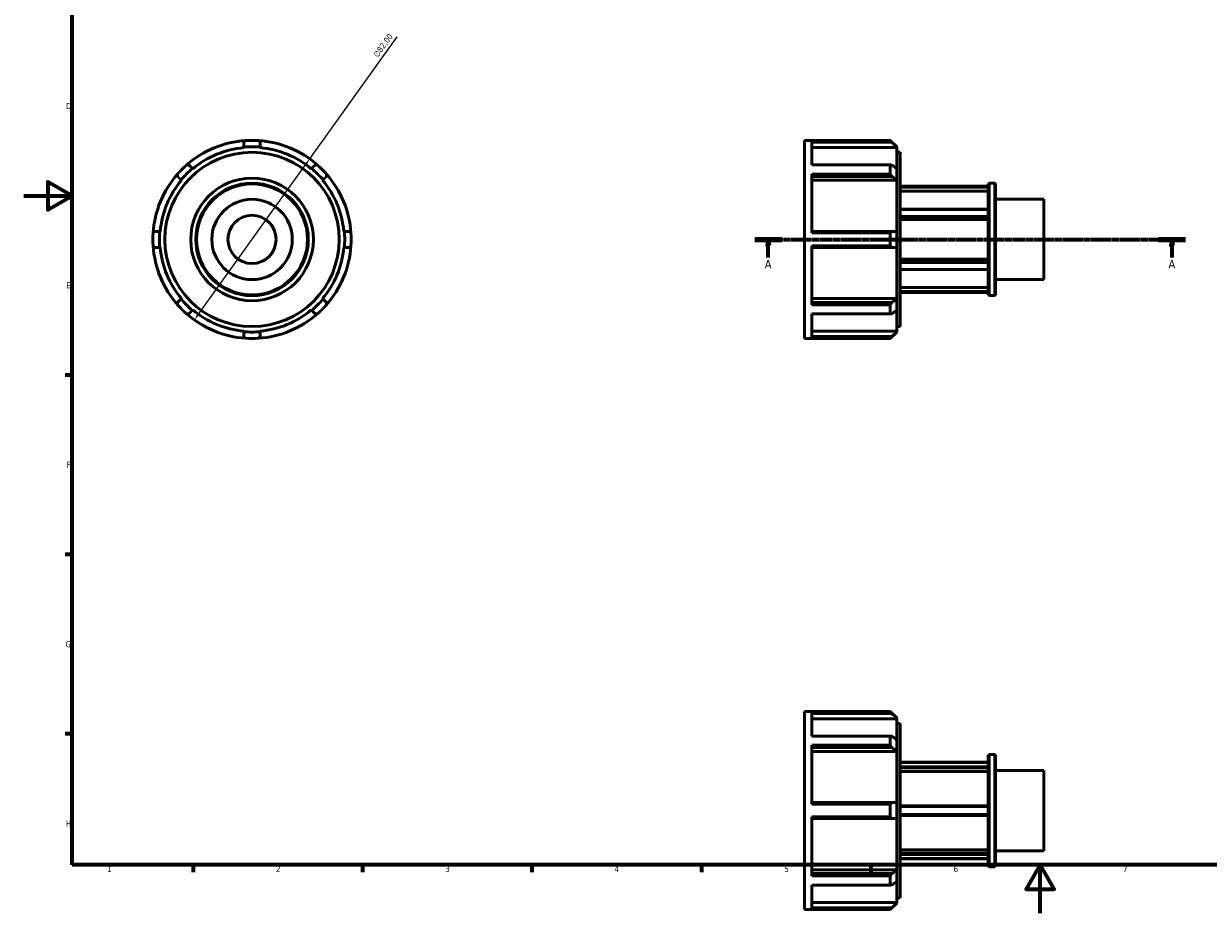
# Model space of a CAD drawing. Header units: millimetres. Extents: x -16 to 931, y 0 to 604.
# Tile 1 of 4: x 0 to 490, y 0 to 368. Entities that reach past the tile are written whole.
import ezdxf

# ---------------------------------------------------------------- set-up
doc = ezdxf.new("R2010")
doc.units = ezdxf.units.MM
doc.linetypes.add('CHAIN', pattern=[0.7087, 0.4724, -0.0591, 0.1181, -0.0591])
for name, color, linetype, lineweight in [('Border (ISO)', 7, 'Continuous', 70), ('Dimension (ISO)', 7, 'Continuous', 25), ('Section Line (ISO)', 7, 'CHAIN', 70), ('Visible (ISO)', 7, 'Continuous', 50)]:
    doc.layers.add(name, color=color, linetype=linetype, lineweight=lineweight)
doc.styles.add('Label Text (ISO)', font='tahoma.ttf')
doc.styles.add('Note Text (ISO)', font='tahoma.ttf')
doc.dimstyles.new('Default (ISO)', dxfattribs={"dimtxt": 2.5, "dimasz": 2.5, "dimexe": 3.175, "dimexo": 0, "dimgap": 0.762, "dimtad": 1, "dimrnd": 1e-08, "dimzin": 0, "dimtxsty": 'Note Text (ISO)', "dimcen": 0.09, "dimdle": 10, "dimclrd": 256, "dimclre": 256, "dimclrt": 256, "dimazin": 0, "dimtfac": 1.40208, "dimtmove": 0, "dimatfit": 3, "dimfxl": 1, "dimtolj": 1, "dimtzin": 0, "dimlwd": -1, "dimlwe": -1, "dimarcsym": 0})

# ---------------------------------------------------------------- blocks, each defined once
blk = doc.blocks.new('Borders Default Border')
at = {"layer": 'Border (ISO)'}
for p, q in [((20, 222.75), (17.1, 222.75)), ((20, 148.5), (17.1, 148.5)), ((20, 74.25), (17.1, 74.25)), ((70.08, 20), (70.08, 17.1)), ((140.17, 20), (140.17, 17.1)), ((210.25, 20), (210.25, 17.1)), ((280.33, 20), (280.33, 17.1)), ((350.42, 20), (350.42, 17.1))]:
    blk.add_line(p, q, dxfattribs=at)
at = {"layer": 'Border (ISO)', "flags": 128}
for points in [[(20, 20), (20, 574), (821, 574), (821, 20), (20, 20)], [(0, 297), (20, 297), (10, 302.77), (10, 291.23), (20, 297)], [(420.5, 0), (420.5, 20), (414.73, 10), (426.27, 10), (420.5, 20)]]:
    blk.add_lwpolyline(points, dxfattribs=at)
at = {"layer": 'Border (ISO)', "color": 232, "true_color": 0xca0064, "char_height": 2.5, "attachment_point": 7, "style": 'Note Text (ISO)'}
for s, insert in [('D', (17.43, 332.88)), ('E', (17.64, 258.63)), ('F', (17.7, 184.38)), ('G', (17.31, 110.08)), ('H', (17.44, 35.88)), ('1', (34.48, 17.1)), ('2', (104.37, 17.1)), ('3', (174.43, 17.05)), ('4', (244.42, 17.1)), ('5', (314.64, 17.05)), ('6', (384.66, 17.05)), ('7', (454.77, 17.1))]:
    blk.add_mtext(s, dxfattribs=dict(at, insert=insert))
blk = doc.blocks.new('2dTransSection0')
at = {"layer": 'Section Line (ISO)', "linetype": 'CHAIN'}
blk.add_line((302.48, 278.93), (480.58, 278.93), dxfattribs=at)
at = {"layer": 'Section Line (ISO)', "linetype": 'Continuous', "lineweight": 140}
for p, q in [((302.48, 278.93), (313.58, 278.93)), ((469.48, 278.93), (480.58, 278.93))]:
    blk.add_line(p, q, dxfattribs=at)
at = {"layer": 'Section Line (ISO)', "linetype": 'Continuous'}
for p, q in [((308.03, 278.93), (307.53, 276.43)), ((307.53, 276.43), (308.53, 276.43)), ((308.03, 276.43), (308.03, 278.93)), ((308.53, 276.43), (308.03, 278.93)), ((308.03, 271.46), (308.03, 276.43)), ((475.03, 278.93), (474.53, 276.43)), ((474.53, 276.43), (475.53, 276.43)), ((475.03, 276.43), (475.03, 278.93)), ((475.53, 276.43), (475.03, 278.93)), ((475.03, 271.46), (475.03, 276.43))]:
    blk.add_line(p, q, dxfattribs=at)
at = {"layer": 'Section Line (ISO)', "linetype": 'Continuous', "flags": 128}
for points in [[(308.53, 276.43), (308.03, 278.93), (307.53, 276.43), (308.53, 276.43)], [(475.53, 276.43), (475.03, 278.93), (474.53, 276.43), (475.53, 276.43)]]:
    blk.add_lwpolyline(points, dxfattribs=at)
at = {"layer": 'Section Line (ISO)'}
for points in [[(308.53, 276.43), (308.03, 278.93), (307.53, 276.43), (308.53, 276.43)], [(475.53, 276.43), (475.03, 278.93), (474.53, 276.43), (475.53, 276.43)]]:
    blk.add_solid(points, dxfattribs=at)
at = {"layer": 'Section Line (ISO)', "char_height": 3.5, "attachment_point": 7, "style": 'Label Text (ISO)'}
for insert in [(306.54, 266.93), (473.54, 266.93)]:
    blk.add_mtext('A', dxfattribs=dict(at, insert=insert))
blk = doc.blocks.new('*D11')
at = {"layer": 'Defpoints', "color": 0, "transparency": 16777216}
for p in [(118.34, 312.26), (70.58, 245.6)]:
    blk.add_point(p, dxfattribs=at)
at = {"layer": 'Dimension (ISO)', "transparency": 16777216}
for p, q in [((118.34, 312.26), (154.48, 362.72)), ((72.04, 247.63), (116.88, 310.23))]:
    blk.add_line(p, q, dxfattribs=at)
blk.add_arc((94.46, 278.93), 41, 49.9466, 176.2778, dxfattribs=at)
for points in [[(116.54, 310.47), (117.22, 309.98), (118.34, 312.26)], [(71.7, 247.87), (72.38, 247.39), (70.58, 245.6)]]:
    blk.add_solid(points, dxfattribs=at)
at = {"layer": 'Dimension (ISO)', "color": 232, "true_color": 0xca0064, "transparency": 16777216, "insert": (144.41, 355.48), "char_height": 2.5, "attachment_point": 1, "rotation": 54.3836, "style": 'Note Text (ISO)'}
blk.add_mtext('\\A1;∅82,00', dxfattribs=at)

msp = doc.modelspace()

# ---------------------------------------------------------------- linework, layer by layer
at = {"layer": 'Visible (ISO)'}
for p, q in [((323.0312, 237.9274), (323.0312, 319.9274)), ((323.0312, 319.9274), (358.4863, 319.9274)), ((358.4863, 319.8409), (326.0012, 319.8409)), ((326.0012, 309.7397), (326.0012, 319.8409)), ((326.0012, 319.1274), (359.1491, 319.1274)), ((358.4863, 319.8409), (358.4863, 319.9274)), ((361.1462, 317.2675), (358.4863, 319.9274)), ((91.1336, 317.123), (91.1336, 316.9121)), ((97.7834, 316.9121), (97.7834, 317.123)), ((361.1462, 316.9121), (326.0012, 316.9121)), ((361.1462, 317.2675), (361.1462, 317.123)), ((361.1462, 317.123), (361.1462, 316.9121)), ((361.1462, 308.2868), (361.1462, 316.9121)), ((361.1462, 315.0074), (362.6312, 315.0074)), ((362.6312, 242.8474), (362.6312, 315.0074)), ((326.0012, 309.7397), (358.4863, 309.7397)), ((358.4863, 305.9755), (358.4863, 309.7397)), ((69.9503, 308.1377), (69.8012, 308.2868)), ((119.1159, 308.2868), (118.9668, 308.1377)), ((358.4863, 305.9755), (326.0012, 305.9755)), ((326.0012, 281.5891), (326.0012, 305.9755)), ((326.0012, 305.002), (359.1491, 305.002)), ((361.1462, 308.2868), (361.1462, 303.5847)), ((65.0991, 303.5847), (65.2482, 303.4356)), ((123.6689, 303.4356), (123.818, 303.5847)), ((361.1462, 303.4356), (326.0012, 303.4356)), ((361.1462, 303.5847), (361.1462, 303.4356)), ((361.1462, 282.2523), (361.1462, 303.4356)), ((399.0312, 300.9274), (362.6312, 300.9274)), ((399.0312, 300.864), (362.6312, 300.864)), ((362.6312, 300.5038), (399.0312, 300.5038)), ((399.0312, 301.8692), (399.3637, 302.2017)), ((399.0312, 255.9856), (399.0312, 301.8692)), ((399.3637, 302.2017), (399.3637, 255.6531)), ((399.3637, 302.2017), (401.6987, 302.2017)), ((401.6987, 255.6531), (401.6987, 302.2017)), ((402.0312, 301.8692), (401.6987, 302.2017)), ((402.0312, 301.8692), (402.0312, 255.9856)), ((399.0312, 298.8271), (362.6312, 298.8271)), ((402.0312, 295.5519), (422.0312, 295.5519)), ((422.0312, 262.3029), (422.0312, 295.5519)), ((399.0312, 291.4476), (362.6312, 291.4476)), ((362.6312, 291.3408), (399.0312, 291.3408)), ((399.0312, 288.4506), (362.6312, 288.4506)), ((362.6312, 287.9835), (399.0312, 287.9835)), ((399.0312, 287.1452), (362.6312, 287.1452)), ((56.4738, 282.2523), (56.2629, 282.2523)), ((132.6542, 282.2523), (132.4433, 282.2523)), ((359.1491, 282.2523), (326.0012, 282.2523)), ((326.0012, 281.5891), (358.4863, 281.5891)), ((358.4863, 276.2657), (358.4863, 281.5891)), ((361.1462, 282.2523), (361.1462, 275.6025)), ((56.2629, 275.6025), (56.4738, 275.6025)), ((132.4433, 275.6025), (132.6542, 275.6025)), ((326.0012, 251.8793), (326.0012, 276.2657)), ((358.4863, 276.2657), (326.0012, 276.2657)), ((326.0012, 275.6025), (359.1491, 275.6025)), ((361.1462, 254.4192), (361.1462, 275.6025)), ((362.6312, 270.7095), (399.0312, 270.7095)), ((399.0312, 269.8712), (362.6312, 269.8712)), ((362.6312, 269.4042), (399.0312, 269.4042)), ((399.0312, 266.514), (362.6312, 266.514)), ((362.6312, 266.4071), (399.0312, 266.4071)), ((402.0312, 262.3029), (422.0312, 262.3029)), ((362.6312, 259.0276), (399.0312, 259.0276)), ((399.0312, 257.351), (362.6312, 257.351)), ((362.6312, 256.9907), (399.0312, 256.9907)), ((399.0312, 256.9274), (362.6312, 256.9274)), ((399.0312, 255.9856), (399.3637, 255.6531)), ((399.3637, 255.6531), (401.6987, 255.6531)), ((402.0312, 255.9856), (401.6987, 255.6531)), ((65.2482, 254.4192), (65.0991, 254.27)), ((123.818, 254.27), (123.6689, 254.4192)), ((326.0012, 254.4192), (361.1462, 254.4192)), ((359.1491, 252.8528), (326.0012, 252.8528)), ((326.0012, 251.8793), (358.4863, 251.8793)), ((358.4863, 248.115), (358.4863, 251.8793)), ((361.1462, 254.4192), (361.1462, 254.27)), ((361.1462, 254.27), (361.1462, 249.5679)), ((69.8012, 249.5679), (69.9503, 249.717)), ((118.9668, 249.717), (119.1159, 249.5679)), ((358.4863, 248.115), (326.0012, 248.115)), ((326.0012, 238.0139), (326.0012, 248.115)), ((361.1462, 240.9426), (361.1462, 249.5679)), ((91.1336, 240.9426), (91.1336, 240.7317)), ((97.7834, 240.7317), (97.7834, 240.9426)), ((326.0012, 240.9426), (361.1462, 240.9426)), ((361.1462, 240.5873), (358.4863, 237.9274)), ((361.1462, 242.8474), (362.6312, 242.8474)), ((361.1462, 240.9426), (361.1462, 240.7317)), ((361.1462, 240.7317), (361.1462, 240.5873)), ((323.0312, 237.9274), (358.4863, 237.9274)), ((359.1491, 238.7274), (326.0012, 238.7274)), ((326.0012, 238.0139), (358.4863, 238.0139)), ((358.4863, 237.9274), (358.4863, 238.0139)), ((323.0312, 1.5288), (323.0312, 83.5288)), ((323.0312, 83.5288), (358.4863, 83.5288)), ((358.4863, 83.4423), (326.0012, 83.4423)), ((326.0012, 73.3411), (326.0012, 83.4423)), ((358.4863, 83.4423), (358.4863, 83.5288)), ((361.1462, 80.8689), (358.4863, 83.5288)), ((326.0012, 82.7288), (359.1491, 82.7288)), ((361.1462, 80.5135), (326.0012, 80.5135)), ((361.1462, 80.8689), (361.1462, 80.7244)), ((361.1462, 80.7244), (361.1462, 80.5135)), ((361.1462, 71.8882), (361.1462, 80.5135)), ((361.1462, 78.6088), (362.6312, 78.6088)), ((362.6312, 6.4488), (362.6312, 78.6088)), ((326.0012, 73.3411), (358.4863, 73.3411)), ((358.4863, 69.5769), (326.0012, 69.5769)), ((326.0012, 45.1905), (326.0012, 69.5769)), ((358.4863, 69.5769), (358.4863, 73.3411)), ((361.1462, 71.8882), (361.1462, 67.1861)), ((326.0012, 68.6034), (359.1491, 68.6034)), ((361.1462, 67.037), (326.0012, 67.037)), ((361.1462, 67.1861), (361.1462, 67.037)), ((361.1462, 45.8537), (361.1462, 67.037)), ((399.0312, 65.4706), (399.3637, 65.8031)), ((399.0312, 19.587), (399.0312, 65.4706)), ((399.3637, 65.8031), (399.3637, 19.2545)), ((399.3637, 65.8031), (401.6987, 65.8031)), ((401.6987, 19.2545), (401.6987, 65.8031)), ((402.0312, 65.4706), (401.6987, 65.8031)), ((402.0312, 65.4706), (402.0312, 19.587)), ((362.6312, 62.5288), (399.0312, 62.5288)), ((362.6312, 62.3608), (399.0312, 62.3608)), ((399.0312, 60.6921), (362.6312, 60.6921)), ((362.6312, 60.2145), (399.0312, 60.2145)), ((402.0312, 59.1533), (422.0312, 59.1533)), ((422.0312, 25.9043), (422.0312, 59.1533)), ((399.0312, 58.7625), (362.6312, 58.7625)), ((359.1491, 45.8537), (326.0012, 45.8537)), ((326.0012, 45.1905), (358.4863, 45.1905)), ((358.4863, 39.8671), (358.4863, 45.1905)), ((361.1462, 45.8537), (361.1462, 39.2039)), ((399.0312, 44.5288), (362.6312, 44.5288)), ((362.6312, 44.1975), (399.0312, 44.1975)), ((358.4863, 39.8671), (326.0012, 39.8671)), ((326.0012, 15.4807), (326.0012, 39.8671)), ((326.0012, 39.2039), (359.1491, 39.2039)), ((361.1462, 18.0206), (361.1462, 39.2039)), ((399.0312, 40.8601), (362.6312, 40.8601)), ((362.6312, 40.5288), (399.0312, 40.5288)), ((362.6312, 26.2951), (399.0312, 26.2951)), ((399.0312, 24.8431), (362.6312, 24.8431)), ((402.0312, 25.9043), (422.0312, 25.9043)), ((362.6312, 24.3654), (399.0312, 24.3654)), ((399.0312, 22.6968), (362.6312, 22.6968)), ((362.6312, 22.5288), (399.0312, 22.5288)), ((326.0012, 18.0206), (361.1462, 18.0206)), ((359.1491, 16.4542), (326.0012, 16.4542)), ((326.0012, 15.4807), (358.4863, 15.4807)), ((358.4863, 11.7165), (358.4863, 15.4807)), ((361.1462, 18.0206), (361.1462, 17.8715)), ((361.1462, 17.8715), (361.1462, 13.1693)), ((399.0312, 19.587), (399.3637, 19.2545)), ((399.3637, 19.2545), (401.6987, 19.2545)), ((402.0312, 19.587), (401.6987, 19.2545)), ((358.4863, 11.7165), (326.0012, 11.7165)), ((326.0012, 1.6153), (326.0012, 11.7165)), ((361.1462, 4.544), (361.1462, 13.1693)), ((361.1462, 6.4488), (362.6312, 6.4488)), ((323.0312, 1.5288), (358.4863, 1.5288)), ((326.0012, 4.544), (361.1462, 4.544)), ((359.1491, 2.3288), (326.0012, 2.3288)), ((326.0012, 1.6153), (358.4863, 1.6153)), ((361.1462, 4.1887), (358.4863, 1.5288)), ((358.4863, 1.5288), (358.4863, 1.6153)), ((361.1462, 4.544), (361.1462, 4.3331)), ((361.1462, 4.3331), (361.1462, 4.1887))]:
    msp.add_line(p, q, dxfattribs=at)
for radius in [36.08, 25.375, 23.2743, 22.9418, 16.6245, 9.9747]:
    msp.add_circle((94.4585, 278.9274), radius, dxfattribs=at)
for radius, start, end in [(41, 93.722224, 131.277776), (41, 86.277776, 93.722224), (41, 48.722224, 86.277776), (38.13, 95.002491, 129.997509), (38.3401, 85.024989, 94.975011), (38.13, 50.002491, 84.997509), (41, 131.277776, 138.722224), (41, 41.277776, 48.722224), (41, 138.722224, 176.277776), (38.3401, 130.024989, 139.975011), (38.3401, 40.024989, 49.975011), (41, 3.722224, 41.277776), (38.13, 140.002491, 174.997509), (38.13, 5.002491, 39.997509), (41, 176.277776, 183.722224), (38.3401, 175.024989, 184.975011), (38.3401, 355.024989, 4.975011), (41, 356.277776, 3.722224), (41, 183.722224, 221.277776), (38.13, 185.002491, 219.997509), (38.13, 320.002491, 354.997509), (41, 318.722224, 356.277776), (41, 221.277776, 228.722224), (38.3401, 220.024989, 229.975011), (38.3401, 310.024989, 319.975011), (41, 311.277776, 318.722224), (41, 228.722224, 266.277776), (38.13, 230.002491, 264.997509), (41, 273.722224, 311.277776), (38.13, 275.002491, 309.997509), (38.3401, 265.024989, 274.975011), (41, 266.277776, 273.722224)]:
    msp.add_arc((94.4585, 278.9274), radius, start, end, dxfattribs=at)
for points, weights in [([(91.1336, 319.1274), (91.4625, 319.4812), (91.7968, 319.8409)], [1.00046656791, 1.00030500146, 1]), ([(91.1336, 319.1274), (91.1336, 318.0997), (91.1336, 317.123)], [1.00762845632, 1.00413287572, 1]), ([(97.1202, 319.8409), (97.4545, 319.4812), (97.7834, 319.1274)], [1, 1.00030500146, 1.00046656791]), ([(97.7834, 317.123), (97.7834, 318.0997), (97.7834, 319.1274)], [1, 1.00413287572, 1.00762845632]), ([(359.1491, 319.1274), (358.8235, 319.4812), (358.4863, 319.8409)], [1.00046656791, 1.00030500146, 1]), ([(359.1491, 319.1274), (360.1732, 318.0997), (361.1462, 317.123)], [1.00762845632, 1.00413287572, 1]), ([(67.4104, 309.7397), (67.9011, 309.7218), (68.3839, 309.7041)], [1, 1.00030500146, 1.00046656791]), ([(69.8012, 308.2868), (69.1106, 308.9775), (68.3839, 309.7041)], [1, 1.00413287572, 1.00762845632]), ([(120.5332, 309.7041), (119.8065, 308.9775), (119.1159, 308.2868)], [1.00762845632, 1.00413287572, 1]), ([(120.5332, 309.7041), (121.0159, 309.7218), (121.5067, 309.7397)], [1.00046656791, 1.00030500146, 1]), ([(358.4863, 309.7397), (358.8235, 309.7218), (359.1491, 309.7041)], [1, 1.00030500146, 1.00046656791]), ([(361.1462, 308.2868), (360.1732, 308.9775), (359.1491, 309.7041)], [1, 1.00413287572, 1.00762845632]), ([(63.6818, 305.002), (63.6642, 305.4848), (63.6462, 305.9755)], [1.00046656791, 1.00030500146, 1]), ([(63.6818, 305.002), (64.4084, 304.2754), (65.0991, 303.5847)], [1.00762845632, 1.00413287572, 1]), ([(123.818, 303.5847), (124.5087, 304.2754), (125.2353, 305.002)], [1, 1.00413287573, 1.00762845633]), ([(125.2709, 305.9755), (125.2529, 305.4848), (125.2353, 305.002)], [1, 1.00030500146, 1.00046656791]), ([(359.1491, 305.002), (358.8235, 305.4848), (358.4863, 305.9755)], [1.00046656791, 1.00030500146, 1]), ([(359.1491, 305.002), (360.1732, 304.2754), (361.1462, 303.5847)], [1.00762845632, 1.00413287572, 1]), ([(53.545, 281.5891), (53.9047, 281.9234), (54.2586, 282.2523)], [1, 1.00030500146, 1.00046656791]), ([(56.2629, 282.2523), (55.2862, 282.2523), (54.2586, 282.2523)], [1, 1.00413287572, 1.00762845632]), ([(134.6585, 282.2523), (133.6309, 282.2523), (132.6542, 282.2523)], [1.00762845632, 1.00413287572, 1]), ([(134.6585, 282.2523), (135.0124, 281.9234), (135.3721, 281.5891)], [1.00046656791, 1.00030500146, 1]), ([(358.4863, 281.5891), (358.8235, 281.9234), (359.1491, 282.2523)], [1, 1.00030500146, 1.00046656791]), ([(361.1462, 282.2523), (360.1732, 282.2523), (359.1491, 282.2523)], [1, 1.00413287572, 1.00762845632]), ([(54.2586, 275.6025), (53.9047, 275.9314), (53.545, 276.2657)], [1.00046656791, 1.00030500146, 1]), ([(54.2586, 275.6025), (55.2862, 275.6025), (56.2629, 275.6025)], [1.00762845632, 1.00413287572, 1]), ([(132.6542, 275.6025), (133.6309, 275.6025), (134.6585, 275.6025)], [1, 1.00413287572, 1.00762845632]), ([(135.3721, 276.2657), (135.0124, 275.9314), (134.6585, 275.6025)], [1, 1.00030500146, 1.00046656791]), ([(359.1491, 275.6025), (358.8235, 275.9314), (358.4863, 276.2657)], [1.00046656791, 1.00030500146, 1]), ([(359.1491, 275.6025), (360.1732, 275.6025), (361.1462, 275.6025)], [1.00762845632, 1.00413287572, 1]), ([(63.6462, 251.8793), (63.6642, 252.37), (63.6818, 252.8528)], [1, 1.00030500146, 1.00046656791]), ([(65.0991, 254.27), (64.4084, 253.5794), (63.6818, 252.8528)], [1, 1.00413287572, 1.00762845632]), ([(125.2353, 252.8528), (124.5087, 253.5794), (123.818, 254.27)], [1.00762845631, 1.00413287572, 1]), ([(125.2353, 252.8528), (125.2529, 252.37), (125.2709, 251.8793)], [1.00046656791, 1.00030500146, 1]), ([(358.4863, 251.8793), (358.8235, 252.37), (359.1491, 252.8528)], [1, 1.00030500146, 1.00046656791]), ([(361.1462, 254.27), (360.1732, 253.5794), (359.1491, 252.8528)], [1, 1.00413287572, 1.00762845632]), ([(68.3839, 248.1506), (67.9011, 248.133), (67.4104, 248.115)], [1.00046656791, 1.00030500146, 1]), ([(68.3839, 248.1506), (69.1106, 248.8773), (69.8012, 249.5679)], [1.00762845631, 1.00413287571, 1]), ([(119.1159, 249.5679), (119.8065, 248.8773), (120.5332, 248.1506)], [1, 1.00413287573, 1.00762845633]), ([(121.5067, 248.115), (121.0159, 248.133), (120.5332, 248.1506)], [1, 1.00030500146, 1.00046656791]), ([(359.1491, 248.1506), (358.8235, 248.133), (358.4863, 248.115)], [1.00046656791, 1.00030500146, 1]), ([(359.1491, 248.1506), (360.1732, 248.8773), (361.1462, 249.5679)], [1.00762845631, 1.00413287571, 1]), ([(91.1336, 240.7317), (91.1336, 239.755), (91.1336, 238.7274)], [1, 1.00413287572, 1.00762845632]), ([(97.7834, 238.7274), (97.7834, 239.755), (97.7834, 240.7317)], [1.00762845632, 1.00413287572, 1]), ([(361.1462, 240.7317), (360.1732, 239.755), (359.1491, 238.7274)], [1, 1.00413287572, 1.00762845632]), ([(91.7968, 238.0139), (91.4625, 238.3735), (91.1336, 238.7274)], [1, 1.00030500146, 1.00046656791]), ([(97.7834, 238.7274), (97.4545, 238.3735), (97.1202, 238.0139)], [1.00046656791, 1.00030500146, 1]), ([(358.4863, 238.0139), (358.8235, 238.3735), (359.1491, 238.7274)], [1, 1.00030500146, 1.00046656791]), ([(359.1491, 82.7288), (358.8235, 83.0826), (358.4863, 83.4423)], [1.00046656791, 1.00030500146, 1]), ([(359.1491, 82.7288), (360.1732, 81.7012), (361.1462, 80.7244)], [1.00762845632, 1.00413287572, 1]), ([(358.4863, 73.3411), (358.8235, 73.3232), (359.1491, 73.3055)], [1, 1.00030500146, 1.00046656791]), ([(359.1491, 68.6034), (358.8235, 69.0862), (358.4863, 69.5769)], [1.00046656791, 1.00030500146, 1]), ([(361.1462, 71.8882), (360.1732, 72.5789), (359.1491, 73.3055)], [1, 1.00413287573, 1.00762845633]), ([(359.1491, 68.6034), (360.1732, 67.8768), (361.1462, 67.1861)], [1.00762845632, 1.00413287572, 1]), ([(358.4863, 45.1905), (358.8235, 45.5248), (359.1491, 45.8537)], [1, 1.00030500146, 1.00046656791]), ([(361.1462, 45.8537), (360.1732, 45.8537), (359.1491, 45.8537)], [1, 1.00413287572, 1.00762845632]), ([(359.1491, 39.2039), (358.8235, 39.5328), (358.4863, 39.8671)], [1.00046656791, 1.00030500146, 1]), ([(359.1491, 39.2039), (360.1732, 39.2039), (361.1462, 39.2039)], [1.00762845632, 1.00413287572, 1]), ([(358.4863, 15.4807), (358.8235, 15.9714), (359.1491, 16.4542)], [1, 1.00030500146, 1.00046656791]), ([(361.1462, 17.8715), (360.1732, 17.1808), (359.1491, 16.4542)], [1, 1.00413287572, 1.00762845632]), ([(359.1491, 11.752), (358.8235, 11.7344), (358.4863, 11.7165)], [1.00046656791, 1.00030500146, 1]), ([(359.1491, 11.752), (360.1732, 12.4787), (361.1462, 13.1693)], [1.00762845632, 1.00413287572, 1]), ([(358.4863, 1.6153), (358.8235, 1.9749), (359.1491, 2.3288)], [1, 1.00030500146, 1.00046656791]), ([(361.1462, 4.3331), (360.1732, 3.3564), (359.1491, 2.3288)], [1, 1.00413287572, 1.00762845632])]:
    msp.add_rational_spline(points, weights, degree=2, dxfattribs=at)

# ---------------------------------------------------------------- block references
msp.add_blockref('Borders Default Border', (0, 0))
at = {"layer": 'Section Line (ISO)'}
msp.add_blockref('2dTransSection0', (0, 0), dxfattribs=at)

# ---------------------------------------------------------------- dimensions: what is measured, and where the dimension line sits
at = {"layer": 'Dimension (ISO)'}
dim = msp.add_diameter_dim_2p(p1=(70.5819, 245.5971), p2=(118.3352, 312.2577), dimstyle='Default (ISO)', override={"dimdec": 2, "dimlfac": 1, "dimtp": 0, "dimtm": 0, "dimtdec": 2, "dimatfit": 2}, dxfattribs=at)
dim.commit()
dim.dimension.update_dxf_attribs({"geometry": '*D11', "text_midpoint": (150.8387, 357.6306), "dimtype": 163})

doc.saveas('drawing.dxf')
